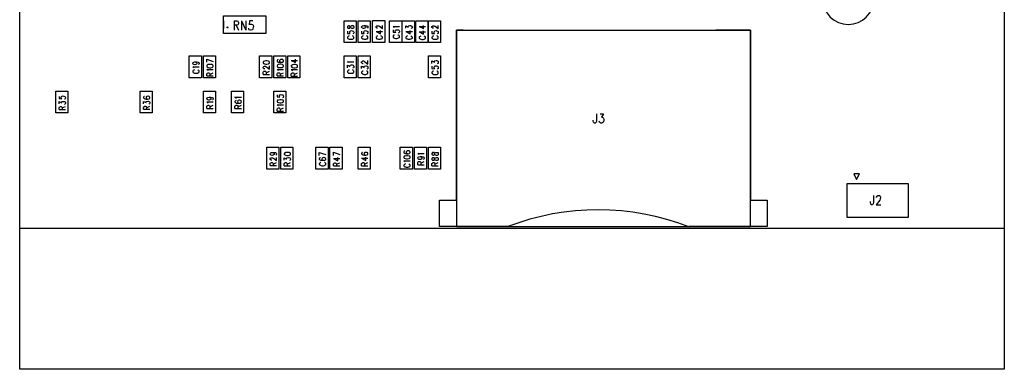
# Model space of a CAD drawing. Extents: x 11.9 to 28.1, y 10.8 to 21.2.
# Tile 1 of 9: x 18.1 to 21.6, y 14.8 to 16.1. Entities that reach past the tile are written whole.
import ezdxf

# ---------------------------------------------------------------- set-up
doc = ezdxf.new("R2010")
doc.units = 0
doc.header["$MEASUREMENT"] = 0
doc.layers.add('LAYNR1', color=2, linetype='Continuous')

msp = doc.modelspace()

# ---------------------------------------------------------------- linework, layer by layer
at = {"layer": 'LAYNR1', "color": 7}
for points in [[(18.117, 14.83), (18.117, 18.33)], [(21.617, 18.33), (21.617, 14.83)], [(18.117, 15.33), (18.117, 17.83)], [(21.617, 17.83), (21.617, 15.33)], [(18.842, 16.069), (18.842, 16.041)], [(18.879, 16.068), (18.879, 16.035)], [(18.879, 16.068), (18.889, 16.068), (18.892, 16.067), (18.894, 16.065), (18.895, 16.062), (18.895, 16.059), (18.894, 16.056), (18.892, 16.054), (18.889, 16.053), (18.879, 16.053)], [(18.905, 16.068), (18.905, 16.035)], [(18.905, 16.068), (18.921, 16.035)], [(18.921, 16.068), (18.921, 16.035)], [(18.946, 16.068), (18.934, 16.068), (18.933, 16.054), (18.934, 16.056), (18.938, 16.057), (18.941, 16.057), (18.945, 16.056), (18.947, 16.053), (18.948, 16.048), (18.947, 16.045), (18.946, 16.04), (18.944, 16.037), (18.94, 16.035), (18.937, 16.035), (18.933, 16.037), (18.932, 16.038), (18.931, 16.042)], [(18.992, 16.069), (18.992, 16.041)], [(19.27, 15.991), (19.27, 16.069)], [(19.27, 16.069), (19.313, 16.069)], [(19.313, 16.069), (19.313, 15.991)], [(19.32, 15.991), (19.32, 16.069)], [(19.32, 16.069), (19.363, 16.069)], [(19.363, 16.069), (19.363, 15.991)], [(19.371, 15.991), (19.371, 16.07)], [(19.371, 16.07), (19.415, 16.07)], [(19.415, 16.07), (19.415, 15.991)], [(19.431, 15.991), (19.431, 16.069)], [(19.431, 16.069), (19.475, 16.069)], [(19.475, 16.069), (19.475, 15.991)], [(19.477, 15.991), (19.477, 16.069)], [(19.477, 16.069), (19.521, 16.069)], [(19.521, 16.069), (19.521, 15.991)], [(19.525, 15.991), (19.525, 16.069)], [(19.525, 16.069), (19.568, 16.069)], [(19.568, 16.069), (19.568, 15.991)], [(19.57, 15.991), (19.57, 16.069)], [(19.57, 16.069), (19.613, 16.069)], [(19.613, 16.069), (19.613, 15.991)], [(18.887, 16.053), (18.895, 16.035)], [(19.282, 16.032), (19.282, 16.024), (19.292, 16.023), (19.291, 16.024), (19.29, 16.026), (19.29, 16.029)], [(19.29, 16.029), (19.291, 16.031), (19.293, 16.033), (19.297, 16.034), (19.299, 16.033), (19.302, 16.032), (19.304, 16.03), (19.305, 16.028), (19.305, 16.026), (19.304, 16.023), (19.303, 16.023), (19.301, 16.022)], [(19.34, 16.052), (19.343, 16.051), (19.346, 16.049), (19.347, 16.047), (19.347, 16.046), (19.346, 16.044), (19.343, 16.042), (19.34, 16.041), (19.339, 16.041), (19.336, 16.042), (19.334, 16.044), (19.332, 16.046), (19.332, 16.047), (19.334, 16.049), (19.336, 16.051), (19.34, 16.052), (19.346, 16.052), (19.351, 16.051), (19.354, 16.049), (19.355, 16.047), (19.355, 16.045), (19.354, 16.043), (19.352, 16.042)], [(19.332, 16.032), (19.332, 16.024), (19.342, 16.024), (19.341, 16.024), (19.34, 16.027), (19.34, 16.029), (19.341, 16.032), (19.343, 16.033), (19.347, 16.034), (19.349, 16.033), (19.352, 16.032), (19.354, 16.031), (19.355, 16.028), (19.355, 16.026), (19.354, 16.024), (19.353, 16.023), (19.351, 16.022)], [(19.389, 16.042), (19.388, 16.042), (19.386, 16.043), (19.385, 16.043), (19.384, 16.045), (19.384, 16.048), (19.385, 16.05), (19.386, 16.051), (19.388, 16.051), (19.39, 16.051), (19.392, 16.051), (19.396, 16.049), (19.407, 16.041), (19.407, 16.052)], [(19.384, 16.03), (19.399, 16.022), (19.399, 16.034)], [(19.384, 16.03), (19.407, 16.03)], [(19.448, 16.044), (19.447, 16.046), (19.444, 16.048), (19.467, 16.048)], [(19.444, 16.036), (19.444, 16.028), (19.454, 16.027), (19.453, 16.028), (19.452, 16.03), (19.452, 16.033), (19.453, 16.035), (19.455, 16.037), (19.458, 16.037), (19.46, 16.037), (19.464, 16.036), (19.466, 16.034), (19.467, 16.032), (19.467, 16.029), (19.466, 16.027), (19.465, 16.026), (19.462, 16.025)], [(19.49, 16.042), (19.49, 16.051), (19.498, 16.046)], [(19.49, 16.03), (19.505, 16.022), (19.505, 16.034)], [(19.49, 16.03), (19.513, 16.03)], [(19.498, 16.046), (19.498, 16.049), (19.499, 16.05), (19.5, 16.051), (19.504, 16.052), (19.506, 16.052), (19.509, 16.051), (19.511, 16.05), (19.513, 16.047), (19.513, 16.045), (19.511, 16.042), (19.51, 16.042), (19.508, 16.041)], [(19.537, 16.048), (19.552, 16.041), (19.552, 16.052)], [(19.537, 16.048), (19.56, 16.048)], [(19.537, 16.029), (19.552, 16.021), (19.552, 16.033)], [(19.588, 16.042), (19.587, 16.042), (19.585, 16.042), (19.584, 16.043), (19.582, 16.045), (19.582, 16.048), (19.584, 16.05), (19.585, 16.05), (19.587, 16.051), (19.589, 16.051), (19.591, 16.05), (19.594, 16.049), (19.605, 16.041), (19.605, 16.052)], [(19.582, 16.032), (19.582, 16.024), (19.592, 16.023), (19.591, 16.024), (19.59, 16.026), (19.59, 16.029)], [(19.59, 16.029), (19.591, 16.031), (19.593, 16.033), (19.597, 16.034), (19.599, 16.033), (19.602, 16.032), (19.604, 16.03), (19.605, 16.028), (19.605, 16.026), (19.604, 16.023), (19.603, 16.023), (19.601, 16.022)], [(19.851, 15.337), (19.609, 15.337), (19.609, 15.431), (19.67, 15.431), (19.67, 16.035)], [(19.67, 16.035), (20.715, 16.035), (20.715, 15.431), (20.774, 15.431), (20.774, 15.337), (20.495, 15.337)], [(19.694, 16.035), (19.67, 16.035), (19.67, 15.337), (20.715, 15.337), (20.715, 16.035), (20.592, 16.035)], [(19.288, 16.015), (19.286, 16.014), (19.284, 16.012), (19.282, 16.011), (19.282, 16.007), (19.284, 16.006), (19.286, 16.004), (19.288, 16.003), (19.291, 16.003)], [(19.291, 16.003), (19.297, 16.003)], [(19.297, 16.003), (19.3, 16.003), (19.302, 16.004), (19.304, 16.006), (19.305, 16.007), (19.305, 16.011), (19.304, 16.012), (19.302, 16.014), (19.3, 16.015)], [(19.338, 16.015), (19.336, 16.014), (19.334, 16.013), (19.332, 16.011), (19.332, 16.008), (19.334, 16.006), (19.336, 16.005), (19.338, 16.004), (19.341, 16.003), (19.347, 16.003), (19.35, 16.004), (19.352, 16.005), (19.354, 16.006), (19.355, 16.008), (19.355, 16.011), (19.354, 16.013), (19.352, 16.014), (19.35, 16.015)], [(19.389, 16.015), (19.387, 16.014), (19.385, 16.012), (19.384, 16.011), (19.384, 16.008), (19.385, 16.006), (19.387, 16.005), (19.389, 16.004), (19.392, 16.003)], [(19.392, 16.003), (19.398, 16.003)], [(19.398, 16.003), (19.401, 16.004), (19.403, 16.005), (19.406, 16.006), (19.407, 16.008), (19.407, 16.011), (19.406, 16.012), (19.403, 16.014), (19.401, 16.015)], [(19.449, 16.018), (19.447, 16.017), (19.445, 16.016), (19.444, 16.014), (19.444, 16.011), (19.445, 16.009), (19.447, 16.008), (19.449, 16.007), (19.453, 16.006), (19.458, 16.006), (19.461, 16.007), (19.464, 16.008), (19.466, 16.009), (19.467, 16.011), (19.467, 16.014), (19.466, 16.016), (19.464, 16.017), (19.461, 16.018)], [(19.495, 16.015), (19.493, 16.014), (19.491, 16.012), (19.49, 16.011), (19.49, 16.007), (19.491, 16.006), (19.493, 16.004), (19.495, 16.004), (19.498, 16.003)], [(19.498, 16.003), (19.504, 16.003)], [(19.504, 16.003), (19.507, 16.004), (19.509, 16.004), (19.511, 16.006), (19.513, 16.007), (19.513, 16.011), (19.511, 16.012), (19.509, 16.014), (19.507, 16.015)], [(19.537, 16.029), (19.56, 16.029)], [(19.543, 16.014), (19.54, 16.013), (19.538, 16.012), (19.537, 16.01), (19.537, 16.007), (19.538, 16.006), (19.54, 16.004), (19.543, 16.003), (19.546, 16.002), (19.551, 16.002), (19.555, 16.003), (19.557, 16.004), (19.559, 16.006), (19.56, 16.007), (19.56, 16.01), (19.559, 16.012), (19.557, 16.013), (19.555, 16.014)], [(19.588, 16.015), (19.586, 16.014), (19.584, 16.012), (19.582, 16.011), (19.582, 16.007), (19.584, 16.006), (19.586, 16.004), (19.588, 16.003), (19.591, 16.003)], [(19.591, 16.003), (19.597, 16.003)], [(19.597, 16.003), (19.6, 16.003), (19.602, 16.004), (19.604, 16.006), (19.605, 16.007), (19.605, 16.011), (19.604, 16.012), (19.602, 16.014), (19.6, 16.015)], [(19.313, 15.991), (19.27, 15.991)], [(19.363, 15.991), (19.32, 15.991)], [(19.415, 15.991), (19.371, 15.991)], [(19.475, 15.991), (19.431, 15.991)], [(19.521, 15.991), (19.477, 15.991)], [(19.568, 15.991), (19.525, 15.991)], [(19.613, 15.991), (19.57, 15.991)], [(18.72, 15.866), (18.72, 15.944)], [(18.72, 15.944), (18.763, 15.944)], [(18.763, 15.944), (18.763, 15.866)], [(18.77, 15.866), (18.77, 15.944)], [(18.77, 15.944), (18.813, 15.944)], [(18.782, 15.932), (18.805, 15.924)], [(18.782, 15.921), (18.782, 15.932)], [(18.813, 15.944), (18.813, 15.866)], [(18.97, 15.866), (18.97, 15.944)], [(18.97, 15.944), (19.013, 15.944)], [(19.005, 15.921), (19.004, 15.924), (19.001, 15.925), (18.996, 15.926), (18.992, 15.926), (18.987, 15.925), (18.984, 15.924), (18.982, 15.921)], [(19.013, 15.944), (19.013, 15.866)], [(19.02, 15.866), (19.02, 15.944)], [(19.02, 15.944), (19.063, 15.944)], [(19.036, 15.931), (19.034, 15.93), (19.032, 15.927), (19.032, 15.926), (19.034, 15.923), (19.037, 15.922), (19.042, 15.921), (19.048, 15.921), (19.052, 15.922), (19.054, 15.923), (19.055, 15.926), (19.055, 15.927), (19.054, 15.929), (19.052, 15.931), (19.049, 15.931), (19.048, 15.931), (19.044, 15.931), (19.042, 15.929), (19.041, 15.927), (19.041, 15.926), (19.042, 15.923), (19.044, 15.922), (19.048, 15.921)], [(19.063, 15.944), (19.063, 15.866)], [(19.07, 15.866), (19.07, 15.944)], [(19.07, 15.944), (19.113, 15.944)], [(19.082, 15.928), (19.098, 15.92), (19.098, 15.932)], [(19.082, 15.928), (19.105, 15.928)], [(19.113, 15.944), (19.113, 15.866)], [(19.27, 15.866), (19.27, 15.944)], [(19.27, 15.944), (19.313, 15.944)], [(19.313, 15.944), (19.313, 15.866)], [(19.32, 15.866), (19.32, 15.944)], [(19.32, 15.944), (19.363, 15.944)], [(19.338, 15.916), (19.337, 15.916), (19.335, 15.917), (19.334, 15.918), (19.332, 15.919), (19.332, 15.923), (19.334, 15.924), (19.335, 15.925), (19.337, 15.926), (19.339, 15.926), (19.341, 15.925), (19.344, 15.923), (19.355, 15.915), (19.355, 15.927)], [(19.363, 15.944), (19.363, 15.866)], [(19.57, 15.866), (19.57, 15.944)], [(19.57, 15.944), (19.613, 15.944)], [(19.582, 15.917), (19.582, 15.926), (19.591, 15.921)], [(19.591, 15.921), (19.591, 15.924), (19.592, 15.925), (19.593, 15.926), (19.597, 15.927), (19.599, 15.927), (19.602, 15.926), (19.604, 15.925), (19.605, 15.922), (19.605, 15.92), (19.604, 15.917), (19.603, 15.917), (19.601, 15.916)], [(19.613, 15.944), (19.613, 15.866)], [(18.74, 15.923), (18.743, 15.922), (18.746, 15.92), (18.747, 15.918), (18.747, 15.917), (18.746, 15.915), (18.743, 15.913), (18.74, 15.912), (18.739, 15.912), (18.736, 15.913), (18.734, 15.915), (18.732, 15.917), (18.732, 15.918), (18.734, 15.92), (18.736, 15.922), (18.74, 15.923), (18.746, 15.923), (18.751, 15.922), (18.754, 15.92), (18.755, 15.918), (18.755, 15.916), (18.754, 15.914), (18.752, 15.913)], [(18.737, 15.901), (18.736, 15.903), (18.732, 15.905), (18.755, 15.905)], [(18.738, 15.894), (18.736, 15.893), (18.734, 15.892), (18.732, 15.89), (18.732, 15.887), (18.734, 15.885), (18.736, 15.884), (18.738, 15.883), (18.741, 15.882), (18.747, 15.882), (18.75, 15.883), (18.752, 15.884), (18.754, 15.885), (18.755, 15.887), (18.755, 15.89), (18.754, 15.892), (18.752, 15.893), (18.75, 15.894)], [(18.782, 15.907), (18.784, 15.905), (18.787, 15.903), (18.792, 15.902), (18.796, 15.902), (18.801, 15.903), (18.804, 15.905), (18.805, 15.907), (18.805, 15.909), (18.804, 15.911), (18.801, 15.913)], [(18.787, 15.913), (18.784, 15.911), (18.782, 15.909), (18.782, 15.907)], [(18.787, 15.891), (18.786, 15.893), (18.782, 15.895)], [(18.782, 15.895), (18.805, 15.895)], [(18.801, 15.913), (18.796, 15.913), (18.792, 15.913), (18.787, 15.913)], [(18.982, 15.92), (18.984, 15.917), (18.987, 15.916), (18.992, 15.915), (18.996, 15.915), (19.001, 15.916), (19.004, 15.917), (19.005, 15.92), (19.005, 15.921)], [(18.982, 15.921), (18.982, 15.92)], [(18.982, 15.904), (18.984, 15.905), (18.985, 15.906), (18.987, 15.907), (18.989, 15.907), (18.991, 15.906), (18.994, 15.905), (19.005, 15.897), (19.005, 15.908)], [(18.988, 15.898), (18.987, 15.898), (18.985, 15.898), (18.984, 15.899), (18.982, 15.901), (18.982, 15.904)], [(18.982, 15.878), (18.982, 15.886), (18.984, 15.888), (18.985, 15.889), (18.987, 15.89), (18.989, 15.89), (18.991, 15.889), (18.992, 15.888), (18.993, 15.886), (18.993, 15.878)], [(18.993, 15.884), (19.005, 15.89)], [(19.037, 15.892), (19.036, 15.893), (19.032, 15.896), (19.055, 15.896)], [(19.087, 15.891), (19.086, 15.892), (19.082, 15.895), (19.105, 15.895)], [(19.287, 15.919), (19.286, 15.921), (19.282, 15.923), (19.305, 15.923)], [(19.282, 15.902), (19.282, 15.911), (19.291, 15.906), (19.291, 15.909), (19.292, 15.91), (19.293, 15.911), (19.297, 15.912), (19.299, 15.912), (19.302, 15.911), (19.304, 15.909), (19.305, 15.907), (19.305, 15.905), (19.304, 15.902), (19.303, 15.901), (19.301, 15.901)], [(19.288, 15.894), (19.286, 15.893), (19.284, 15.891), (19.282, 15.89), (19.282, 15.886)], [(19.305, 15.886), (19.305, 15.89), (19.304, 15.891), (19.302, 15.893), (19.3, 15.894)], [(19.332, 15.899), (19.332, 15.907), (19.341, 15.903), (19.341, 15.905), (19.342, 15.907), (19.343, 15.907), (19.347, 15.908), (19.349, 15.908), (19.352, 15.907), (19.354, 15.906), (19.355, 15.903), (19.355, 15.901), (19.354, 15.899), (19.353, 15.898), (19.351, 15.897)], [(19.338, 15.89), (19.336, 15.889), (19.334, 15.888), (19.332, 15.886), (19.332, 15.883), (19.334, 15.881), (19.336, 15.88), (19.338, 15.879), (19.341, 15.878), (19.347, 15.878), (19.35, 15.879), (19.352, 15.88), (19.354, 15.881), (19.355, 15.883), (19.355, 15.886), (19.354, 15.888), (19.352, 15.889), (19.35, 15.89)], [(19.582, 15.907), (19.582, 15.899), (19.592, 15.898), (19.591, 15.899), (19.59, 15.901), (19.59, 15.904)], [(19.588, 15.89), (19.586, 15.889), (19.584, 15.887), (19.582, 15.886), (19.582, 15.882), (19.584, 15.881), (19.586, 15.879), (19.588, 15.878), (19.591, 15.878)], [(19.59, 15.904), (19.591, 15.906), (19.593, 15.908), (19.597, 15.909), (19.599, 15.908), (19.602, 15.907), (19.604, 15.905), (19.605, 15.903), (19.605, 15.901), (19.604, 15.898), (19.603, 15.898), (19.601, 15.897)], [(19.597, 15.878), (19.6, 15.878), (19.602, 15.879), (19.604, 15.881), (19.605, 15.882), (19.605, 15.886), (19.604, 15.887), (19.602, 15.889), (19.6, 15.89)], [(18.763, 15.866), (18.72, 15.866)], [(18.813, 15.866), (18.77, 15.866)], [(18.782, 15.873), (18.782, 15.88), (18.784, 15.882), (18.785, 15.883), (18.787, 15.884), (18.789, 15.884), (18.791, 15.883), (18.792, 15.882), (18.793, 15.88), (18.793, 15.873)], [(18.782, 15.873), (18.805, 15.873)], [(18.793, 15.878), (18.805, 15.884)], [(19.013, 15.866), (18.97, 15.866)], [(18.982, 15.878), (19.005, 15.878)], [(19.063, 15.866), (19.02, 15.866)], [(19.032, 15.873), (19.032, 15.88), (19.034, 15.883), (19.035, 15.884), (19.037, 15.884), (19.039, 15.884), (19.041, 15.884), (19.042, 15.883), (19.043, 15.88), (19.043, 15.873)], [(19.032, 15.873), (19.055, 15.873)], [(19.043, 15.879), (19.055, 15.884)], [(19.113, 15.866), (19.07, 15.866)], [(19.082, 15.872), (19.082, 15.88), (19.084, 15.882), (19.085, 15.883), (19.087, 15.884), (19.089, 15.884), (19.091, 15.883), (19.092, 15.882), (19.093, 15.88), (19.093, 15.872)], [(19.082, 15.872), (19.105, 15.872)], [(19.093, 15.878), (19.105, 15.884)], [(19.313, 15.866), (19.27, 15.866)], [(19.282, 15.886), (19.284, 15.885), (19.286, 15.883), (19.288, 15.882), (19.291, 15.882), (19.297, 15.882), (19.3, 15.882), (19.302, 15.883), (19.304, 15.885), (19.305, 15.886)], [(19.363, 15.866), (19.32, 15.866)], [(19.613, 15.866), (19.57, 15.866)], [(19.591, 15.878), (19.597, 15.878)], [(18.245, 15.741), (18.245, 15.819)], [(18.245, 15.819), (18.288, 15.819)], [(18.257, 15.8), (18.257, 15.792), (18.267, 15.791), (18.266, 15.792), (18.265, 15.794), (18.265, 15.797), (18.266, 15.799), (18.268, 15.801), (18.272, 15.802), (18.274, 15.801), (18.277, 15.8), (18.279, 15.798), (18.28, 15.796), (18.28, 15.794), (18.279, 15.791), (18.278, 15.79), (18.276, 15.79)], [(18.288, 15.819), (18.288, 15.741)], [(18.545, 15.741), (18.545, 15.819)], [(18.545, 15.819), (18.588, 15.819)], [(18.561, 15.8), (18.559, 15.799), (18.557, 15.797), (18.557, 15.795), (18.559, 15.793), (18.562, 15.791), (18.567, 15.79), (18.573, 15.79), (18.577, 15.791), (18.579, 15.793), (18.58, 15.795), (18.58, 15.796), (18.579, 15.798), (18.577, 15.8), (18.574, 15.801), (18.573, 15.801), (18.569, 15.8), (18.567, 15.798), (18.566, 15.796), (18.566, 15.795), (18.567, 15.793), (18.569, 15.791), (18.573, 15.79)], [(18.588, 15.819), (18.588, 15.741)], [(18.77, 15.741), (18.77, 15.819)], [(18.77, 15.819), (18.813, 15.819)], [(18.786, 15.788), (18.784, 15.789), (18.782, 15.792), (18.782, 15.792), (18.784, 15.795), (18.786, 15.796)], [(18.786, 15.796), (18.79, 15.797), (18.796, 15.797), (18.801, 15.796)], [(18.793, 15.788), (18.79, 15.787), (18.789, 15.787), (18.786, 15.788)], [(18.79, 15.797), (18.793, 15.796)], [(18.793, 15.796), (18.796, 15.795), (18.797, 15.792), (18.797, 15.792), (18.796, 15.789), (18.793, 15.788)], [(18.801, 15.796), (18.804, 15.795), (18.805, 15.792), (18.805, 15.791), (18.804, 15.788), (18.802, 15.788)], [(18.813, 15.819), (18.813, 15.741)], [(18.87, 15.741), (18.87, 15.819)], [(18.87, 15.819), (18.913, 15.819)], [(18.887, 15.793), (18.886, 15.795), (18.882, 15.797), (18.905, 15.797)], [(18.886, 15.785), (18.884, 15.784), (18.882, 15.782), (18.882, 15.78), (18.884, 15.778), (18.887, 15.776), (18.892, 15.776), (18.898, 15.776), (18.902, 15.776), (18.904, 15.778), (18.905, 15.78), (18.905, 15.781), (18.904, 15.784), (18.902, 15.785), (18.899, 15.786), (18.898, 15.786), (18.894, 15.785), (18.892, 15.784), (18.891, 15.781), (18.891, 15.78), (18.892, 15.778), (18.894, 15.776), (18.898, 15.776)], [(18.913, 15.819), (18.913, 15.741)], [(19.02, 15.741), (19.02, 15.819)], [(19.02, 15.819), (19.063, 15.819)], [(19.032, 15.806), (19.032, 15.798), (19.042, 15.797), (19.041, 15.798), (19.04, 15.8), (19.04, 15.802), (19.041, 15.805), (19.043, 15.806), (19.047, 15.807), (19.049, 15.806), (19.052, 15.806), (19.054, 15.804), (19.055, 15.802), (19.055, 15.799), (19.054, 15.797), (19.053, 15.796), (19.051, 15.795)], [(19.063, 15.819), (19.063, 15.741)], [(18.257, 15.773), (18.257, 15.782), (18.266, 15.777), (18.266, 15.779), (18.267, 15.781), (18.268, 15.782), (18.272, 15.782), (18.274, 15.782), (18.277, 15.782), (18.279, 15.78), (18.28, 15.778), (18.28, 15.775), (18.279, 15.773), (18.278, 15.772), (18.276, 15.771)], [(18.257, 15.753), (18.257, 15.76), (18.259, 15.763), (18.26, 15.763), (18.262, 15.764), (18.264, 15.764), (18.266, 15.763), (18.267, 15.763), (18.268, 15.76), (18.268, 15.753)], [(18.257, 15.753), (18.28, 15.753)], [(18.268, 15.759), (18.28, 15.764)], [(18.557, 15.774), (18.557, 15.782), (18.566, 15.778), (18.566, 15.78), (18.567, 15.782), (18.568, 15.782), (18.572, 15.783), (18.574, 15.783), (18.577, 15.782), (18.579, 15.781), (18.58, 15.778), (18.58, 15.776), (18.579, 15.774), (18.578, 15.773), (18.576, 15.772)], [(18.557, 15.754), (18.557, 15.761), (18.559, 15.763), (18.56, 15.764), (18.562, 15.765), (18.564, 15.765), (18.566, 15.764), (18.567, 15.763), (18.568, 15.761), (18.568, 15.754)], [(18.557, 15.754), (18.58, 15.754)], [(18.568, 15.759), (18.58, 15.765)], [(18.787, 15.776), (18.786, 15.777), (18.782, 15.78), (18.805, 15.78)], [(18.782, 15.757), (18.782, 15.765), (18.784, 15.767), (18.785, 15.768), (18.787, 15.769), (18.789, 15.769), (18.791, 15.768), (18.792, 15.767), (18.793, 15.765), (18.793, 15.757)], [(18.782, 15.757), (18.805, 15.757)], [(18.793, 15.763), (18.805, 15.769)], [(18.882, 15.757), (18.882, 15.765), (18.884, 15.767), (18.885, 15.768), (18.887, 15.769), (18.889, 15.769), (18.891, 15.768), (18.892, 15.767), (18.893, 15.765), (18.893, 15.757)], [(18.882, 15.757), (18.905, 15.757)], [(18.893, 15.763), (18.905, 15.769)], [(19.037, 15.766), (19.036, 15.767), (19.032, 15.77), (19.055, 15.77)], [(19.032, 15.747), (19.032, 15.755), (19.034, 15.757), (19.035, 15.758), (19.037, 15.759), (19.039, 15.759), (19.041, 15.758), (19.042, 15.757), (19.043, 15.755), (19.043, 15.747)], [(19.043, 15.753), (19.055, 15.759)], [(18.288, 15.741), (18.245, 15.741)], [(18.588, 15.741), (18.545, 15.741)], [(18.813, 15.741), (18.77, 15.741)], [(18.913, 15.741), (18.87, 15.741)], [(19.063, 15.741), (19.02, 15.741)], [(19.032, 15.747), (19.055, 15.747)], [(20.167, 15.738), (20.167, 15.713), (20.166, 15.708), (20.165, 15.707), (20.163, 15.705), (20.16, 15.705), (20.158, 15.707), (20.157, 15.708), (20.156, 15.713), (20.156, 15.716)], [(20.18, 15.738), (20.192, 15.738), (20.185, 15.726), (20.189, 15.726), (20.191, 15.724), (20.192, 15.723), (20.193, 15.718), (20.193, 15.715), (20.192, 15.71), (20.19, 15.707), (20.186, 15.705), (20.183, 15.705), (20.18, 15.707), (20.178, 15.708), (20.177, 15.712)], [(18.995, 15.541), (18.995, 15.619)], [(18.995, 15.619), (19.038, 15.619)], [(19.038, 15.619), (19.038, 15.541)], [(19.045, 15.541), (19.045, 15.619)], [(19.045, 15.619), (19.088, 15.619)], [(19.088, 15.619), (19.088, 15.541)], [(19.17, 15.541), (19.17, 15.619)], [(19.17, 15.619), (19.213, 15.619)], [(19.213, 15.619), (19.213, 15.541)], [(19.22, 15.541), (19.22, 15.619)], [(19.22, 15.619), (19.263, 15.619)], [(19.263, 15.619), (19.263, 15.541)], [(19.32, 15.541), (19.32, 15.619)], [(19.32, 15.619), (19.363, 15.619)], [(19.363, 15.619), (19.363, 15.541)], [(19.47, 15.541), (19.47, 15.619)], [(19.47, 15.619), (19.513, 15.619)], [(19.513, 15.619), (19.513, 15.541)], [(19.52, 15.541), (19.52, 15.619)], [(19.52, 15.619), (19.563, 15.619)], [(19.563, 15.619), (19.563, 15.541)], [(19.57, 15.541), (19.57, 15.619)], [(19.57, 15.619), (19.613, 15.619)], [(19.613, 15.619), (19.613, 15.541)], [(19.015, 15.601), (19.018, 15.6), (19.021, 15.598), (19.022, 15.596), (19.022, 15.595), (19.021, 15.593), (19.018, 15.591), (19.015, 15.59), (19.014, 15.59), (19.011, 15.591), (19.009, 15.593), (19.007, 15.595), (19.007, 15.596), (19.009, 15.598), (19.011, 15.6), (19.015, 15.601), (19.021, 15.601), (19.026, 15.6), (19.029, 15.598), (19.03, 15.596), (19.03, 15.594), (19.029, 15.592), (19.027, 15.591)], [(19.013, 15.573), (19.012, 15.573), (19.01, 15.574), (19.009, 15.575), (19.007, 15.576), (19.007, 15.579), (19.009, 15.581), (19.01, 15.582), (19.012, 15.582), (19.014, 15.582), (19.016, 15.582), (19.019, 15.58), (19.03, 15.572), (19.03, 15.583)], [(19.08, 15.596), (19.079, 15.599), (19.076, 15.6), (19.071, 15.601), (19.067, 15.601), (19.062, 15.6), (19.059, 15.599), (19.057, 15.596)], [(19.057, 15.595), (19.059, 15.592), (19.062, 15.591), (19.067, 15.59), (19.071, 15.59), (19.076, 15.591), (19.079, 15.592), (19.08, 15.595), (19.08, 15.596)], [(19.057, 15.596), (19.057, 15.595)], [(19.057, 15.573), (19.057, 15.582), (19.066, 15.577), (19.066, 15.58), (19.067, 15.581), (19.068, 15.582), (19.072, 15.583), (19.074, 15.583), (19.077, 15.582), (19.079, 15.58), (19.08, 15.578), (19.08, 15.576), (19.079, 15.573), (19.078, 15.573), (19.076, 15.572)], [(19.182, 15.601), (19.205, 15.593)], [(19.182, 15.59), (19.182, 15.601)], [(19.182, 15.579), (19.182, 15.577), (19.184, 15.575), (19.187, 15.573), (19.192, 15.573), (19.198, 15.573), (19.202, 15.573), (19.204, 15.575), (19.205, 15.577), (19.205, 15.578), (19.204, 15.58), (19.202, 15.582), (19.199, 15.583), (19.198, 15.583), (19.194, 15.582), (19.192, 15.58), (19.191, 15.578), (19.191, 15.577), (19.192, 15.575), (19.194, 15.573), (19.198, 15.573)], [(19.186, 15.582), (19.184, 15.581), (19.182, 15.579)], [(19.232, 15.602), (19.255, 15.594)], [(19.232, 15.59), (19.232, 15.602)], [(19.232, 15.579), (19.248, 15.571), (19.248, 15.583)], [(19.232, 15.579), (19.255, 15.579)], [(19.336, 15.6), (19.334, 15.6), (19.332, 15.597), (19.332, 15.596), (19.334, 15.593), (19.337, 15.592), (19.342, 15.591), (19.348, 15.591), (19.352, 15.592), (19.354, 15.593), (19.355, 15.596), (19.355, 15.596)], [(19.332, 15.58), (19.348, 15.572), (19.348, 15.584)], [(19.332, 15.58), (19.355, 15.58)], [(19.355, 15.596), (19.354, 15.599), (19.352, 15.6), (19.349, 15.601), (19.348, 15.601), (19.344, 15.6), (19.342, 15.599), (19.341, 15.596)], [(19.341, 15.596), (19.341, 15.596), (19.342, 15.593), (19.344, 15.592), (19.348, 15.591)], [(19.484, 15.605), (19.482, 15.603), (19.482, 15.601), (19.484, 15.599), (19.487, 15.597), (19.492, 15.596)], [(19.501, 15.579), (19.504, 15.58), (19.505, 15.583), (19.505, 15.584), (19.504, 15.587), (19.501, 15.588), (19.496, 15.589), (19.492, 15.589), (19.487, 15.588), (19.484, 15.587), (19.482, 15.584), (19.482, 15.583)], [(19.482, 15.583), (19.484, 15.58), (19.487, 15.579)], [(19.486, 15.606), (19.484, 15.605)], [(19.487, 15.579), (19.492, 15.578), (19.496, 15.578), (19.501, 15.579)], [(19.492, 15.596), (19.498, 15.596)], [(19.537, 15.593), (19.536, 15.595), (19.532, 15.597), (19.555, 15.597)], [(19.54, 15.586), (19.543, 15.585), (19.546, 15.584), (19.547, 15.581), (19.547, 15.58), (19.546, 15.578), (19.543, 15.576), (19.54, 15.576), (19.539, 15.576), (19.536, 15.576), (19.534, 15.578), (19.532, 15.58), (19.532, 15.581), (19.534, 15.584), (19.536, 15.585), (19.54, 15.586), (19.546, 15.586), (19.551, 15.585), (19.554, 15.584), (19.555, 15.581), (19.555, 15.58), (19.554, 15.577), (19.552, 15.576)], [(19.592, 15.596), (19.593, 15.599), (19.596, 15.6), (19.598, 15.601), (19.601, 15.601), (19.603, 15.6), (19.604, 15.6), (19.605, 15.597), (19.605, 15.594), (19.604, 15.592), (19.603, 15.591), (19.601, 15.59), (19.598, 15.59), (19.596, 15.591), (19.593, 15.592), (19.592, 15.595), (19.591, 15.598), (19.59, 15.6), (19.588, 15.6), (19.586, 15.6), (19.584, 15.6), (19.582, 15.597), (19.582, 15.594)], [(19.582, 15.594), (19.584, 15.592), (19.586, 15.591), (19.588, 15.591), (19.59, 15.592), (19.591, 15.593), (19.592, 15.596)], [(19.582, 15.576), (19.584, 15.573), (19.586, 15.573), (19.588, 15.573), (19.59, 15.573), (19.591, 15.575), (19.592, 15.578), (19.593, 15.58), (19.596, 15.582), (19.598, 15.583), (19.601, 15.583), (19.603, 15.582), (19.604, 15.581), (19.605, 15.579)], [(19.605, 15.579), (19.605, 15.576), (19.604, 15.573), (19.603, 15.573), (19.601, 15.572), (19.598, 15.572), (19.596, 15.573), (19.593, 15.574), (19.592, 15.576), (19.591, 15.58), (19.59, 15.581), (19.588, 15.582), (19.586, 15.582), (19.584, 15.581), (19.582, 15.579)], [(19.582, 15.579), (19.582, 15.576)], [(19.038, 15.541), (18.995, 15.541)], [(19.007, 15.554), (19.007, 15.561), (19.009, 15.563), (19.01, 15.564), (19.012, 15.565), (19.014, 15.565), (19.016, 15.564), (19.017, 15.563), (19.018, 15.561), (19.018, 15.554)], [(19.007, 15.554), (19.03, 15.554)], [(19.018, 15.559), (19.03, 15.565)], [(19.088, 15.541), (19.045, 15.541)], [(19.057, 15.553), (19.057, 15.561), (19.059, 15.563), (19.06, 15.564), (19.062, 15.565), (19.064, 15.565), (19.066, 15.564), (19.067, 15.563), (19.068, 15.561), (19.068, 15.553)], [(19.057, 15.553), (19.08, 15.553)], [(19.068, 15.559), (19.08, 15.565)], [(19.213, 15.541), (19.17, 15.541)], [(19.188, 15.565), (19.186, 15.565), (19.184, 15.563), (19.182, 15.561)], [(19.182, 15.561), (19.182, 15.558), (19.184, 15.557), (19.186, 15.555), (19.188, 15.554), (19.191, 15.553), (19.197, 15.553), (19.2, 15.554), (19.202, 15.555), (19.204, 15.557), (19.205, 15.558), (19.205, 15.561)], [(19.205, 15.561), (19.204, 15.563), (19.202, 15.565), (19.2, 15.565)], [(19.263, 15.541), (19.22, 15.541)], [(19.232, 15.553), (19.232, 15.56), (19.234, 15.563), (19.235, 15.563), (19.237, 15.564), (19.239, 15.564), (19.241, 15.563), (19.242, 15.563), (19.243, 15.56), (19.243, 15.553)], [(19.232, 15.553), (19.255, 15.553)], [(19.243, 15.559), (19.255, 15.564)], [(19.363, 15.541), (19.32, 15.541)], [(19.332, 15.553), (19.332, 15.561), (19.334, 15.563), (19.335, 15.564), (19.337, 15.565), (19.339, 15.565), (19.341, 15.564), (19.342, 15.563), (19.343, 15.561), (19.343, 15.553)], [(19.332, 15.553), (19.355, 15.553)], [(19.343, 15.559), (19.355, 15.565)], [(19.513, 15.541), (19.47, 15.541)], [(19.487, 15.567), (19.486, 15.569), (19.482, 15.571), (19.505, 15.571)], [(19.488, 15.56), (19.486, 15.559), (19.484, 15.557), (19.482, 15.556), (19.482, 15.553)], [(19.482, 15.553), (19.484, 15.551), (19.486, 15.549), (19.488, 15.549), (19.491, 15.548), (19.497, 15.548), (19.5, 15.549), (19.502, 15.549), (19.504, 15.551), (19.505, 15.553)], [(19.505, 15.553), (19.505, 15.556), (19.504, 15.557), (19.502, 15.559), (19.5, 15.56)], [(19.563, 15.541), (19.52, 15.541)], [(19.532, 15.557), (19.532, 15.565), (19.534, 15.567), (19.535, 15.568), (19.537, 15.569), (19.539, 15.569), (19.541, 15.568), (19.542, 15.567), (19.543, 15.565), (19.543, 15.557)], [(19.532, 15.557), (19.555, 15.557)], [(19.543, 15.563), (19.555, 15.569)], [(19.613, 15.541), (19.57, 15.541)], [(19.582, 15.553), (19.582, 15.561), (19.584, 15.563), (19.585, 15.564), (19.587, 15.565), (19.589, 15.565), (19.591, 15.564), (19.592, 15.563), (19.593, 15.561), (19.593, 15.553)], [(19.582, 15.553), (19.605, 15.553)], [(19.593, 15.559), (19.605, 15.565)], [(21.102, 15.525), (21.082, 15.525)], [(21.082, 15.525), (21.092, 15.505)], [(21.092, 15.505), (21.102, 15.525)], [(21.059, 15.49), (21.275, 15.49)], [(21.059, 15.37), (21.059, 15.49)], [(21.275, 15.49), (21.275, 15.37)], [(21.152, 15.448), (21.152, 15.423), (21.151, 15.418), (21.15, 15.417), (21.148, 15.415), (21.145, 15.415), (21.143, 15.417), (21.142, 15.418), (21.141, 15.423), (21.141, 15.426)], [(21.163, 15.44), (21.163, 15.442), (21.165, 15.445), (21.166, 15.447), (21.168, 15.448), (21.173, 15.448), (21.175, 15.447), (21.176, 15.445), (21.177, 15.442), (21.177, 15.439), (21.176, 15.436), (21.174, 15.431), (21.162, 15.415), (21.178, 15.415)], [(21.275, 15.37), (21.059, 15.37)], [(21.617, 15.33), (18.117, 15.33)], [(21.617, 14.83), (18.117, 14.83)]]:
    msp.add_lwpolyline(points, dxfattribs=at)
for points in [[(20.972, 16.146, 1), (21.153, 16.146)], [(20.496, 15.336, 0.187591), (19.852, 15.337)]]:
    msp.add_lwpolyline(points, format="xyb", dxfattribs=at)
for points in [[(18.842, 16.086), (18.992, 16.086), (18.992, 16.023), (18.842, 16.023), (18.842, 16.086)], [(19.282, 16.045), (19.284, 16.042), (19.286, 16.042), (19.288, 16.042), (19.29, 16.042), (19.291, 16.044), (19.292, 16.047), (19.293, 16.05), (19.296, 16.051), (19.298, 16.052), (19.301, 16.052), (19.303, 16.051), (19.304, 16.05), (19.305, 16.048), (19.305, 16.045), (19.304, 16.042), (19.303, 16.042), (19.301, 16.041), (19.298, 16.041), (19.296, 16.042), (19.293, 16.043), (19.292, 16.046), (19.291, 16.049), (19.29, 16.05), (19.288, 16.051), (19.286, 16.051), (19.284, 16.05), (19.282, 16.048), (19.282, 16.045)], [(19.032, 15.907), (19.034, 15.905), (19.037, 15.903), (19.042, 15.903), (19.046, 15.903), (19.051, 15.903), (19.054, 15.905), (19.055, 15.907), (19.055, 15.909), (19.054, 15.911), (19.051, 15.913), (19.046, 15.914), (19.042, 15.914), (19.037, 15.913), (19.034, 15.911), (19.032, 15.909), (19.032, 15.907)], [(19.082, 15.907), (19.084, 15.904), (19.087, 15.903), (19.092, 15.902), (19.096, 15.902), (19.101, 15.903), (19.104, 15.904), (19.105, 15.907), (19.105, 15.908), (19.104, 15.911), (19.101, 15.912), (19.096, 15.913), (19.092, 15.913), (19.087, 15.912), (19.084, 15.911), (19.082, 15.908), (19.082, 15.907)], [(19.032, 15.782), (19.034, 15.779), (19.037, 15.778), (19.042, 15.777), (19.046, 15.777), (19.051, 15.778), (19.054, 15.779), (19.055, 15.782), (19.055, 15.783), (19.054, 15.786), (19.051, 15.787), (19.046, 15.788), (19.042, 15.788), (19.037, 15.787), (19.034, 15.786), (19.032, 15.783), (19.032, 15.782)], [(19.498, 15.596), (19.502, 15.597), (19.504, 15.599), (19.505, 15.601), (19.505, 15.602), (19.504, 15.604), (19.502, 15.606), (19.499, 15.607), (19.498, 15.607), (19.494, 15.606), (19.492, 15.604), (19.491, 15.602), (19.491, 15.601), (19.492, 15.599), (19.494, 15.597), (19.498, 15.596)]]:
    msp.add_lwpolyline(points, close=True, dxfattribs=at)
msp.add_circle((18.856, 16.045), 0.00196, dxfattribs=at)

doc.saveas('drawing.dxf')
